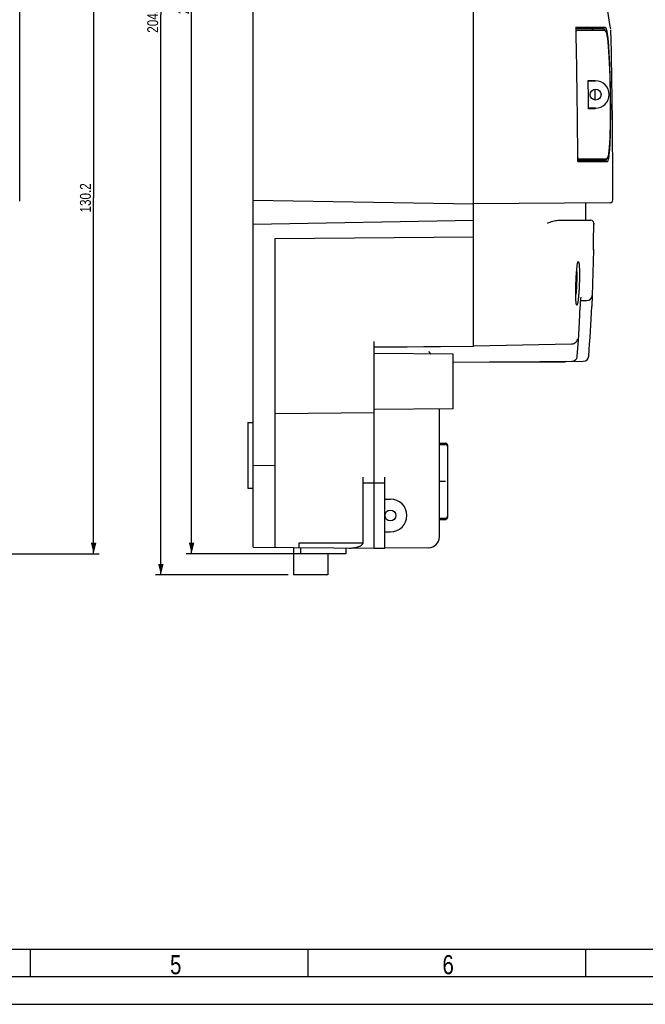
# Model space of a CAD drawing. Header units: millimetres. Extents: x 0 to 594, y 0 to 420.
# Tile 9 of 46: x 226 to 341, y 0 to 180. Entities that reach past the tile are written whole.
import ezdxf

# ---------------------------------------------------------------- set-up
doc = ezdxf.new("R2010")
doc.units = ezdxf.units.MM
doc.header["$LTSCALE"] = 32.67
doc.layers.get('0').update_dxf_attribs({"linetype": 'CONTINUOUS'})
doc.layers.add('02___PRT_ALL_AXES', color=7, linetype='CONTINUOUS')
doc.styles.get("Standard").update_dxf_attribs({"font": 'txt', "width": 0.8})
doc.dimstyles.new('DIMSTYLE_1', dxfattribs={"dimtxt": 2, "dimasz": 2, "dimexe": 0.18, "dimexo": 0.0625, "dimgap": 0.09, "dimtad": 1, "dimdsep": 46, "dimtxsty": 'Standard', "dimblk": '_FILLED', "dimblk1": '_FILLED', "dimblk2": '_FILLED', "dimcen": 0.09, "dimadec": 0, "dimazin": 0, "dimtp": 0.01, "dimtm": 0.01, "dimtfac": 1, "dimtofl": 0, "dimtmove": 0, "dimatfit": 3, "dimldrblk": '_FILLED', "dimfxl": 0, "dimtolj": 1, "dimarcsym": 0})

# ---------------------------------------------------------------- blocks, each defined once
blk = doc.blocks.new('_FILLED')
at = {"color": 0, "linetype": 'ByBlock'}
blk.add_solid([(0, 0), (-1, 0.25), (-1, -0.25)], dxfattribs=at)
blk = doc.blocks.new('*D34')
at = {"color": 2, "linetype": 'Continuous'}
for p, q in [((189.27, 212.62), (240.8, 212.62)), ((239.8, 212.62), (239.8, 147.52)), ((239.8, 82.42), (239.8, 147.52)), ((179.4, 82.42), (240.8, 82.42))]:
    blk.add_line(p, q, dxfattribs=at)
at = {"color": 2, "linetype": 'Continuous', "xscale": 2, "yscale": 2, "zscale": 2}
for p, rotation in [((239.8, 212.62), 90), ((239.8, 82.42), 270)]:
    blk.add_blockref('_FILLED', p, dxfattribs=dict(at, rotation=rotation))
at = {"color": 2, "linetype": 'Continuous', "insert": (237.3, 147.52), "char_height": 2, "width": 8, "attachment_point": 2, "rotation": 90, "line_spacing_factor": 0.9}
blk.add_mtext('130.2', dxfattribs=at)
blk = doc.blocks.new('*D35')
at = {"color": 2, "linetype": 'Continuous'}
for p, q in [((308.31, 283.42), (256.73, 283.42)), ((257.73, 283.42), (257.73, 182.92)), ((257.73, 82.42), (257.73, 182.92)), ((280.81, 82.42), (256.73, 82.42))]:
    blk.add_line(p, q, dxfattribs=at)
at = {"color": 2, "linetype": 'Continuous', "xscale": 2, "yscale": 2, "zscale": 2}
for p, rotation in [((257.73, 283.42), 90), ((257.73, 82.42), 270)]:
    blk.add_blockref('_FILLED', p, dxfattribs=dict(at, rotation=rotation))
at = {"color": 2, "linetype": 'Continuous', "insert": (255.23, 182.92), "char_height": 2, "width": 4.8, "attachment_point": 2, "rotation": 90, "line_spacing_factor": 0.9}
blk.add_mtext('201', dxfattribs=at)
blk = doc.blocks.new('*D37')
at = {"color": 2, "linetype": 'Continuous'}
for p, q in [((308.31, 283.42), (251.11, 283.42)), ((252.11, 283.42), (252.11, 181)), ((252.11, 78.57), (252.11, 181)), ((275.39, 78.57), (251.11, 78.57))]:
    blk.add_line(p, q, dxfattribs=at)
at = {"color": 2, "linetype": 'Continuous', "xscale": 2, "yscale": 2, "zscale": 2}
for p, rotation in [((252.11, 283.42), 90), ((252.11, 78.57), 270)]:
    blk.add_blockref('_FILLED', p, dxfattribs=dict(at, rotation=rotation))
at = {"color": 2, "linetype": 'Continuous', "insert": (249.61, 181), "char_height": 2, "width": 9.6, "attachment_point": 2, "rotation": 90, "line_spacing_factor": 0.9}
blk.add_mtext('204.85', dxfattribs=at)

msp = doc.modelspace()

# ---------------------------------------------------------------- linework, layer by layer
at = {"color": 7, "linetype": 'Continuous'}
for p, q in [((309.313, 120.304), (309.313, 283.42)), ((269.013, 83.613), (269.013, 281.308)), ((226.274, 146.92), (226.274, 275.42)), ((328.07, 178.42), (328.065, 178.673)), ((328.099, 178.673), (328.065, 178.673)), ((328.075, 178.215), (328.07, 178.42)), ((333.204, 178.42), (328.097, 178.42)), ((330.346, 178.675), (328.099, 178.673)), ((330.706, 178.676), (330.346, 178.675)), ((330.943, 178.676), (330.706, 178.676)), ((333.454, 178.676), (330.943, 178.676)), ((328.08, 177.965), (328.075, 178.215)), ((328.371, 178.22), (333.22, 178.22)), ((334.464, 178.179), (334.464, 178.179)), ((330.304, 169.02), (331.488, 169.02)), ((330.304, 168.92), (331.651, 168.92)), ((331.488, 169.02), (331.49, 168.918)), ((331.513, 167.393), (331.54, 165.443)), ((331.651, 163.92), (330.374, 163.92)), ((331.559, 163.919), (331.56, 163.82)), ((331.56, 163.82), (330.374, 163.82)), ((333.775, 154.719), (333.905, 154.915)), ((328.406, 154.42), (328.403, 154.869)), ((328.407, 154.171), (328.406, 154.42)), ((328.407, 154.171), (330.688, 154.171)), ((328.419, 154.869), (328.429, 154.803)), ((328.429, 154.803), (328.466, 154.731)), ((328.432, 154.42), (333.543, 154.42)), ((333.539, 154.62), (328.694, 154.62)), ((330.688, 154.171), (331.091, 154.171)), ((331.091, 154.171), (331.285, 154.172)), ((331.285, 154.172), (333.793, 154.172)), ((333.539, 154.62), (333.542, 154.62)), ((333.542, 154.62), (333.775, 154.719)), ((269.013, 147.124), (309.313, 146.42)), ((334.317, 146.639), (309.313, 146.42)), ((329.813, 146.599), (329.813, 143.42)), ((269.013, 142.717), (309.313, 143.42)), ((324.759, 143.42), (330.812, 143.42)), ((331.31, 142.397), (331.312, 142.87)), ((331.312, 142.754), (331.311, 142.672)), ((331.312, 142.92), (331.312, 142.869)), ((331.312, 142.87), (331.312, 142.754)), ((273.013, 140.104), (309.313, 140.42)), ((273.013, 83.578), (273.013, 140.104)), ((331.269, 137.968), (331.034, 129.68)), ((331.269, 137.967), (331.275, 138.428)), ((331.27, 138.08), (331.269, 137.967)), ((331.271, 138.166), (331.27, 138.08)), ((328.927, 128.72), (330.034, 128.72)), ((331.034, 129.68), (330.944, 127.674)), ((291.113, 83.42), (291.113, 121.262)), ((327.252, 120.734), (309.313, 120.42)), ((291.113, 120.262), (309.313, 120.42)), ((309.313, 120.304), (291.113, 120.145)), ((305.613, 118.92), (291.113, 119.047)), ((301.08, 119.403), (301.531, 118.956)), ((305.613, 108.922), (305.613, 118.919)), ((305.613, 117.443), (329.409, 117.65)), ((326.013, 117.47), (312.221, 117.47)), ((316.883, 117.541), (316.813, 117.47)), ((326.164, 117.622), (326.013, 117.47)), ((291.113, 108.17), (273.013, 108.012)), ((305.613, 108.92), (291.113, 108.794)), ((303.063, 85.507), (303.063, 108.898)), ((268.013, 106.42), (269.013, 106.42)), ((268.013, 106.419), (268.013, 94.421)), ((303.063, 102.67), (304.163, 102.67)), ((303.063, 102.42), (304.163, 102.42)), ((304.563, 102.27), (304.563, 89.07)), ((269.013, 98.614), (273.013, 98.579)), ((289.113, 84.42), (289.113, 96.42)), ((293.113, 83.438), (293.113, 96.424)), ((303.063, 95.67), (304.163, 95.67)), ((268.013, 94.42), (269.013, 94.42)), ((289.113, 95.42), (291.113, 95.42)), ((291.113, 95.424), (293.113, 95.424)), ((293.113, 92.42), (294.113, 92.42)), ((303.063, 88.92), (304.163, 88.92)), ((303.063, 88.67), (304.163, 88.67)), ((293.113, 86.42), (294.113, 86.42)), ((269.013, 83.613), (291.113, 83.42)), ((277.418, 84.42), (289.113, 84.42)), ((277.418, 83.54), (277.418, 84.42)), ((277.688, 83.537), (277.688, 82.42)), ((285.938, 83.466), (285.938, 82.42)), ((291.113, 83.438), (293.113, 83.438)), ((301.08, 83.507), (293.113, 83.438)), ((285.938, 82.42), (277.688, 82.42)), ((584, 10), (25, 10)), ((228.2, 10), (228.2, 5)), ((279, 10), (279, 5)), ((329.8, 10), (329.8, 5)), ((0, 0), (594, 0))]:
    msp.add_line(p, q, dxfattribs=at)
at = {"color": 2, "linetype": 'Continuous'}
msp.add_line((589, 5), (20, 5), dxfattribs=at)
at = {"color": 7, "linetype": 'Continuous'}
for points in [[(334.436, 178.366), (334.29, 179.26), (333.839, 182.104), (333.261, 185.938), (332.63, 190.418), (331.99, 195.352), (331.367, 200.631), (330.783, 206.167), (330.256, 211.852), (329.805, 217.502), (329.429, 223.075), (329.123, 228.642), (328.883, 234.267)], [(333.596, 177.912), (333.469, 178.11), (333.22, 178.22)], [(333.905, 154.915), (333.996, 155.186), (334.078, 155.587), (334.152, 156.134), (334.217, 156.809), (334.27, 157.59), (334.314, 158.478), (334.348, 159.471), (334.374, 160.562), (334.39, 161.743), (334.398, 162.999), (334.397, 164.32), (334.386, 165.686), (334.368, 167.067), (334.341, 168.432), (334.306, 169.752), (334.264, 171.011), (334.216, 172.196), (334.16, 173.294), (334.099, 174.294), (334.032, 175.187), (333.957, 175.977), (333.875, 176.661), (333.786, 177.22), (333.693, 177.633), (333.596, 177.912)], [(328.466, 154.731), (328.522, 154.675), (328.591, 154.638), (328.667, 154.622), (328.694, 154.62)], [(328.858, 127.674), (328.864, 127.798), (328.885, 128.164), (328.908, 128.495), (328.932, 128.782), (328.955, 129.019), (328.977, 129.203), (328.995, 129.326), (329.002, 129.362)], [(328.309, 118.558), (328.509, 121.431), (328.71, 124.76), (328.858, 127.674)]]:
    msp.add_lwpolyline(points, dxfattribs=at)
for centre in [(331.651, 166.42), (294.113, 89.42)]:
    msp.add_circle(centre, 1, dxfattribs=at)
for centre, radius, start, end in [((330.957, 178.347), 0.0734, 79.90175, 89.97858), ((-1103.087, 146.42), 1431.515, 0.338158, 1.262657), ((-1112.207, 146.42), 1447.019, 0.028447, 1.259414), ((-1157.948, 146.427), 1488.423, 0.669552, 0.869741), ((331.651, 166.42), 2.5, 270, 90), ((331.289, 154.493), 0.0728, 270.00997, 280.2844), ((334.312, 147.139), 0.5, 270.5, 0.02845), ((330.812, 142.92), 0.5, 359.91524, 90), ((-210.229, 145.206), 541.546, 359.49352, 359.70288), ((-203.582, 145.164), 534.9, 359.27839, 359.49168), ((330.034, 129.72), 1, 269.99997, 357.67383), ((-7.204, 143.421), 338.515, 355.79114, 357.33368), ((327.312, 118.632), 1, 270.49939, 353.46813), ((327.33, 118.631), 0.982, 353.42099, 355.77589), ((329.401, 118.65), 0.999, 270.47346, 355.81781), ((304.163, 102.27), 0.4, 0, 90), ((304.163, 102.02), 0.4, 0, 90), ((294.113, 89.42), 3, 270, 90), ((304.163, 89.32), 0.4, 270, 360), ((304.163, 89.07), 0.4, 270, 360), ((301.063, 85.507), 2, 270.5, 360)]:
    msp.add_arc(centre, radius, start, end, dxfattribs=at)
for points, knots in [([(330.969, 178.419), (330.995, 178.415), (331.05, 178.371), (331.081, 178.314), (331.098, 178.278)], [0, 0, 0, 0, 0.3917368, 1, 1, 1, 1]), ([(333.304, 178.353), (333.296, 178.363), (333.271, 178.395), (333.232, 178.42), (333.204, 178.42)], [0, 0, 0, 0, 0.3133137, 1, 1, 1, 1]), ([(333.388, 178.177), (333.382, 178.195), (333.358, 178.256), (333.33, 178.315), (333.304, 178.353)], [0, 0, 0, 0, 0.2976427, 1, 1, 1, 1]), ([(333.728, 178.119), (333.698, 178.246), (333.654, 178.414), (333.567, 178.594), (333.52, 178.648), (333.496, 178.663)], [0, 0, 0, 0, 0.6523121, 0.8594993, 1, 1, 1, 1]), ([(328.097, 177.965), (328.096, 178.005), (328.115, 178.083), (328.208, 178.188), (328.31, 178.22), (328.371, 178.22)], [0, 0, 0, 0, 0.29243, 0.5516142, 1, 1, 1, 1]), ([(333.836, 154.186), (333.862, 154.202), (333.911, 154.265), (334, 154.473), (334.09, 154.896), (334.184, 155.594), (334.265, 156.573), (334.334, 157.867), (334.386, 159.519), (334.417, 161.567), (334.421, 163.99), (334.397, 166.64), (334.331, 169.928), (334.212, 173.23), (334.037, 175.929), (333.866, 177.383), (333.777, 177.905), (333.728, 178.119)], [0, 0, 0, 0, 0.0038311, 0.0096398, 0.0283101, 0.0573185, 0.0976908, 0.1509471, 0.2190394, 0.3040869, 0.4066798, 0.5214631, 0.6350307, 0.8171998, 0.9339958, 0.9725711, 1, 1, 1, 1]), ([(331.427, 154.563), (331.418, 154.543), (331.39, 154.488), (331.344, 154.429), (331.302, 154.422)], [0, 0, 0, 0, 0.3401957, 1, 1, 1, 1]), ([(331.478, 154.7), (331.474, 154.687), (331.459, 154.641), (331.441, 154.595), (331.427, 154.563)], [0, 0, 0, 0, 0.2774957, 1, 1, 1, 1]), ([(333.543, 154.42), (333.551, 154.42), (333.59, 154.427), (333.62, 154.459), (333.637, 154.483)], [0, 0, 0, 0, 0.2131172, 1, 1, 1, 1]), ([(333.637, 154.483), (333.645, 154.494), (333.68, 154.551), (333.704, 154.615), (333.721, 154.665)], [0, 0, 0, 0, 0.2014804, 1, 1, 1, 1]), ([(322.831, 142.92), (323.156, 143.035), (323.637, 143.207), (324.281, 143.376), (324.602, 143.42), (324.759, 143.42)], [0, 0, 0, 0, 0.5172656, 0.765375, 1, 1, 1, 1]), ([(328.261, 134.924), (328.276, 135.051), (328.305, 135.276), (328.354, 135.57), (328.404, 135.766), (328.44, 135.871), (328.467, 135.897)], [0, 0, 0, 0, 0.3835355, 0.6816334, 0.8875481, 1, 1, 1, 1]), ([(328.467, 135.897), (328.525, 135.953), (328.592, 135.684), (328.613, 135.529), (328.638, 135.324), (328.656, 135.098), (328.68, 134.726), (328.699, 134.193), (328.708, 133.485), (328.701, 132.711), (328.688, 132.176), (328.678, 131.903)], [0, 0, 0, 0, 0.059916, 0.0988885, 0.1472595, 0.2045532, 0.2702334, 0.4239708, 0.6018775, 0.7967213, 1, 1, 1, 1]), ([(328.06, 131.903), (328.079, 132.457), (328.128, 133.465), (328.208, 134.472), (328.261, 134.924)], [0, 0, 0, 0, 0.5489081, 1, 1, 1, 1]), ([(328.19, 134.164), (328.197, 133.998), (328.216, 133.25), (328.203, 132.502), (328.18, 131.92)], [0, 0, 0, 0, 0.222342, 1, 1, 1, 1]), ([(328.194, 127.909), (328.182, 127.922), (328.162, 127.965), (328.126, 128.093), (328.092, 128.338), (328.061, 128.72), (328.04, 129.213), (328.029, 129.8), (328.028, 130.707), (328.044, 131.416), (328.06, 131.903)], [0, 0, 0, 0, 0.0132663, 0.0342576, 0.1001535, 0.1968397, 0.3213119, 0.4692838, 0.6355789, 1, 1, 1, 1]), ([(328.18, 131.92), (328.173, 131.735), (328.141, 131.038), (328.088, 130.342), (328.033, 129.833)], [0, 0, 0, 0, 0.2663929, 1, 1, 1, 1]), ([(328.678, 131.903), (328.669, 131.63), (328.646, 131.095), (328.599, 130.32), (328.543, 129.613), (328.487, 129.08), (328.438, 128.71), (328.403, 128.48), (328.368, 128.287), (328.333, 128.133), (328.299, 128.015), (328.268, 127.943), (328.233, 127.891), (328.202, 127.901), (328.194, 127.909)], [0, 0, 0, 0, 0.2009009, 0.3935607, 0.5695792, 0.7218122, 0.7869982, 0.8439892, 0.8922283, 0.931218, 0.9607057, 0.9806692, 0.9918977, 1, 1, 1, 1]), ([(328.302, 121.67), (328.272, 121.447), (328.096, 121.101), (327.679, 120.803), (327.397, 120.736), (327.249, 120.733)], [0, 0, 0, 0, 0.446006, 0.7067549, 1, 1, 1, 1]), ([(286.559, 83.46), (286.798, 83.458), (287.276, 83.48), (287.865, 83.577), (288.329, 83.717), (288.754, 83.897), (289.108, 84.182), (289.108, 84.42)], [0, 0, 0, 0, 0.2494248, 0.4992383, 0.6246709, 0.7507747, 1, 1, 1, 1])]:
    msp.add_open_spline(points, degree=3, knots=knots, dxfattribs=at)
for points in [[(333.496, 178.663), (333.483, 178.67), (333.468, 178.675), (333.454, 178.676)], [(333.793, 154.172), (333.808, 154.172), (333.823, 154.178), (333.836, 154.186)]]:
    msp.add_open_spline(points, degree=3, dxfattribs=at)
at = {"layer": '02___PRT_ALL_AXES', "color": 7, "linetype": 'Continuous'}
for p, q in [((276.388, 83.549), (276.388, 78.57)), ((282.638, 82.42), (282.638, 78.57)), ((282.638, 78.57), (276.388, 78.57))]:
    msp.add_line(p, q, dxfattribs=at)

# ---------------------------------------------------------------- texts
at = {"color": 2, "linetype": 'Continuous', "char_height": 3.5, "width": 2.8, "attachment_point": 1, "line_spacing_factor": 0.9}
for s, insert in [('6', (303.632, 9)), ('5', (253.783, 9))]:
    msp.add_mtext(s, dxfattribs=dict(at, insert=insert))

# ---------------------------------------------------------------- dimensions: what is measured, and where the dimension line sits
at = {"color": 2, "linetype": 'Continuous'}
for base, p1, p2, angle, picture, middle in [((252.111, 78.57), (308.313, 283.42), (275.388, 78.57), 270, '*D37', (252.762, 176.704)), ((257.728, 82.42), (308.313, 283.42), (280.813, 82.42), 270, '*D35', (257.304, 180.775)), ((239.801, 212.62), (179.399, 82.42), (189.274, 212.62), 90, '*D34', (240.094, 143.944))]:
    dim = msp.add_linear_dim(base=base, p1=p1, p2=p2, angle=angle, dimstyle='DIMSTYLE_1', dxfattribs=at)
    dim.commit()
    dim.dimension.update_dxf_attribs({"geometry": picture, "text_midpoint": middle, "dimtype": 160})

doc.saveas('drawing.dxf')
